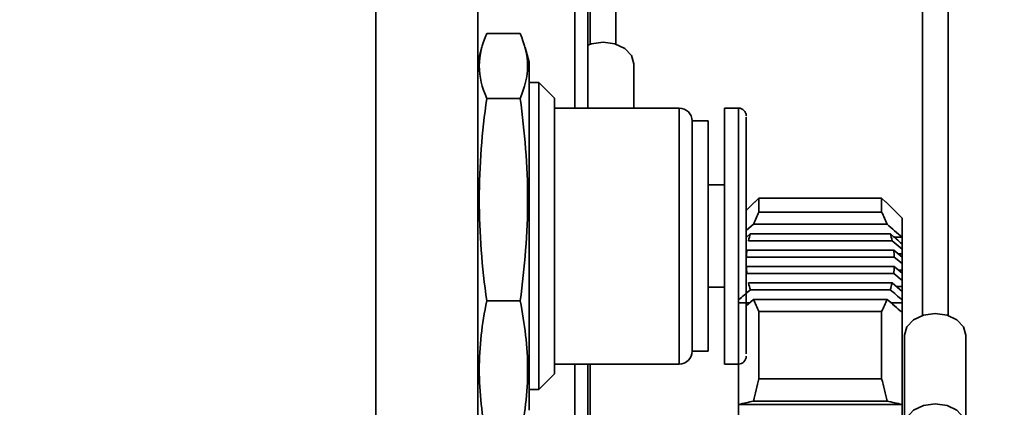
# Model space of a CAD drawing. Header units: millimetres. Extents: x 5 to 298, y 5 to 205.
# Tile 77 of 83: x 241.12 to 243.69, y 94.19 to 95.2. Entities that reach past the tile are written whole.
import ezdxf

# ---------------------------------------------------------------- set-up
doc = ezdxf.new("R2010")
doc.units = ezdxf.units.MM
doc.linetypes.add('CENTERX2', pattern=[20.32, 12.7, -2.54, 2.54, -2.54])
doc.layers.add('图框', color=7, linetype='Continuous')
doc.layers.add('细实线层', color=7, linetype='Continuous')
doc.styles.add('SLDTEXTSTYLE1', font='TXT', dxfattribs={"width": 0.7})
doc.dimstyles.new('SLDDIMSTYLE1', dxfattribs={"dimtxt": 3.5, "dimasz": 3.5, "dimexe": 0, "dimexo": 0.0625, "dimgap": 0.875, "dimtad": 2, "dimdec": 4, "dimlfac": 15, "dimzin": 12, "dimdsep": 46, "dimtxsty": 'SLDTEXTSTYLE1', "dimsah": 1, "dimcen": 0.09, "dimazin": 3, "dimtfac": 1, "dimtofl": 0, "dimtmove": 0, "dimatfit": 3, "dimfxl": 0, "dimfrac": 2, "dimtolj": 1, "dimtzin": 12, "dimarcsym": 0})
doc.dimstyles.new('SLDDIMSTYLE3', dxfattribs={"dimtxt": 3.5, "dimasz": 3.5, "dimexe": 0, "dimexo": 0.0625, "dimgap": 0.875, "dimtad": 2, "dimlfac": 15, "dimrnd": 1e-09, "dimzin": 12, "dimdsep": 46, "dimtxsty": 'SLDTEXTSTYLE1', "dimsah": 1, "dimcen": 0.09, "dimadec": 0, "dimazin": 3, "dimtfac": 1, "dimtmove": 0, "dimatfit": 0, "dimfxl": 0, "dimfrac": 2, "dimtolj": 1, "dimtzin": 12, "dimarcsym": 0})

# ---------------------------------------------------------------- blocks, each defined once
blk = doc.blocks.new('_D_2')
at = {"layer": '图框'}
blk.add_arc((226.9804, 97.965), 15.1471, 180, 312, dxfattribs=at)
for points in [[(211.8333, 97.965), (211.6949, 94.4265), (212.7649, 94.5485)], [(237.1158, 86.7085), (233.9535, 85.1147), (234.5788, 84.2379)]]:
    blk.add_solid(points, dxfattribs=at)
at = {"layer": '图框', "insert": (224.0515, 87.046), "char_height": 3.5, "attachment_point": 1, "rotation": 4.8035, "style": 'SLDTEXTSTYLE1'}
blk.add_mtext('132°', dxfattribs=at)
blk = doc.blocks.new('_D_6')
at = {"layer": '图框'}
for p, q in [((279.6855, 104.6316), (279.6855, 111.3624)), ((243.0471, 104.6316), (280.6855, 104.6316)), ((279.6855, 104.6316), (279.6855, 91.2983)), ((243.0471, 91.2983), (280.6855, 91.2983)), ((279.6855, 91.2983), (279.6855, 84.5675))]:
    blk.add_line(p, q, dxfattribs=at)
for points in [[(279.6855, 104.6316), (280.2239, 108.1316), (279.147, 108.1316)], [(279.6855, 91.2983), (279.147, 87.7983), (280.2239, 87.7983)]]:
    blk.add_solid(points, dxfattribs=at)
at = {"layer": '图框', "insert": (275.1737, 95.7418), "char_height": 3.5, "attachment_point": 1, "rotation": 90, "style": 'SLDTEXTSTYLE1'}
blk.add_mtext('200', dxfattribs=at)

msp = doc.modelspace()

# ---------------------------------------------------------------- linework, layer by layer
at = {"color": 7, "linetype": 'Continuous', "lineweight": 35}
for p, q in [((242.0470727, 91.8316494), (242.0470727, 104.0983161)), ((242.3137393, 103.9878591), (242.3137393, 91.9421064)), ((242.600406, 94.9649828), (242.600406, 95.6483161)), ((242.6070727, 95.457995), (242.6070727, 95.1318849)), ((242.6737393, 95.1318849), (242.6737393, 95.457995)), ((243.4737393, 95.457995), (243.4737393, 94.4247781)), ((243.540406, 94.4247781), (243.540406, 95.457995)), ((242.3366562, 95.1592114), (242.4241558, 95.1592114)), ((242.324239, 95.124168), (242.3137393, 95.0849828)), ((242.4470727, 95.0849828), (242.43685, 95.1231342)), ((242.4470727, 95.0849828), (242.4470727, 94.1783161)), ((242.720406, 95.0804607), (242.720406, 94.9649828)), ((242.4728393, 95.0316494), (242.4470727, 95.0316494)), ((242.5137393, 94.9907494), (242.4728393, 95.0316494)), ((242.4728393, 94.2316494), (242.4728393, 95.0316494)), ((242.3366562, 94.9904913), (242.4241558, 94.9904913)), ((242.5137393, 94.2725494), (242.5137393, 94.9907494)), ((242.8392023, 94.9649828), (242.5137393, 94.9649828)), ((242.9937393, 94.9649828), (242.9572578, 94.9649828)), ((242.9572578, 94.2983161), (242.9572578, 94.9649828)), ((242.9148967, 94.9316494), (242.8725356, 94.9316494)), ((242.8725356, 94.69276), (242.8725356, 94.9316494)), ((242.9148967, 94.3316494), (242.9148967, 94.9316494)), ((242.9572578, 94.7649828), (242.9148967, 94.7649828)), ((243.0358995, 94.7204762), (243.0137393, 94.6983161)), ((243.0470727, 94.7305242), (243.036055, 94.7203207)), ((243.0470727, 94.7305242), (243.0470727, 94.6942273)), ((243.0470727, 94.7305242), (243.3670727, 94.7305242)), ((243.3670727, 94.6942273), (243.3670727, 94.7305242)), ((243.3780903, 94.7203207), (243.3670727, 94.7305242)), ((243.420406, 94.6783161), (243.3782458, 94.7204762)), ((242.8725356, 94.3316494), (242.8725356, 94.69276)), ((243.3670727, 94.6942273), (243.0470727, 94.6942273)), ((243.0328163, 94.6623251), (243.0137393, 94.6458142)), ((243.3813291, 94.6623251), (243.0328163, 94.6623251)), ((243.420406, 94.6783046), (243.420406, 94.6285043)), ((243.0137393, 94.6283321), (243.0243721, 94.6374417)), ((243.0243721, 94.6374417), (243.3897732, 94.6374417)), ((243.0139188, 94.6284859), (243.0137393, 94.6284859)), ((243.3943257, 94.6196679), (243.0198196, 94.6196679)), ((243.420406, 94.5974449), (243.3943257, 94.6196679)), ((243.420406, 94.6284859), (243.4002265, 94.6284859)), ((243.420406, 94.6285043), (243.420406, 94.6284859)), ((243.420406, 94.6111973), (243.420406, 94.6284859)), ((243.420406, 94.6111973), (243.420406, 94.5974449)), ((243.0155579, 94.5947845), (243.3985874, 94.5947845)), ((243.3985874, 94.5947845), (243.420406, 94.5762867)), ((243.420406, 94.5858287), (243.409151, 94.5858287)), ((243.420406, 94.5974449), (243.420406, 94.5858287)), ((243.420406, 94.5762867), (243.420406, 94.5858287)), ((243.4001051, 94.5770107), (243.0140402, 94.5770107)), ((243.420406, 94.5598304), (243.4001051, 94.5770107)), ((243.420406, 94.5762867), (243.420406, 94.5598304)), ((243.420406, 94.5598304), (243.420406, 94.5431715)), ((243.0140668, 94.5521273), (243.4000785, 94.5521273)), ((243.3985231, 94.5343534), (243.0156222, 94.5343534)), ((243.420406, 94.5157997), (243.3985231, 94.5343534)), ((243.4000785, 94.5521273), (243.420406, 94.534924)), ((243.420406, 94.5431715), (243.4106608, 94.5431715)), ((243.420406, 94.534924), (243.420406, 94.5431715)), ((243.420406, 94.534924), (243.420406, 94.5157997)), ((243.0199363, 94.5094701), (243.394209, 94.5094701)), ((243.394209, 94.5094701), (243.420406, 94.4871445)), ((243.420406, 94.5157997), (243.420406, 94.5005143)), ((242.9148967, 94.4983161), (242.9572578, 94.4983161)), ((242.9937393, 94.4653154), (242.9937393, 94.4871445)), ((243.3896196, 94.4916962), (243.0245257, 94.4916962)), ((243.420406, 94.5005143), (243.4047178, 94.5005143)), ((243.420406, 94.4871445), (243.420406, 94.5005143)), ((243.420406, 94.4871445), (243.420406, 94.4653154)), ((242.3366562, 94.4629294), (242.4241558, 94.4629294)), ((242.9937393, 94.4653154), (242.9937393, 94.4578571)), ((243.0226751, 94.4578571), (242.9937393, 94.4578571)), ((243.0137393, 94.4501213), (243.0330203, 94.4668129)), ((243.0330203, 94.4668129), (243.381125, 94.4668129)), ((243.420406, 94.4578571), (243.3914702, 94.4578571)), ((243.420406, 94.4653154), (243.420406, 94.4578571)), ((243.420406, 94.4334468), (243.420406, 94.4578571)), ((243.0470727, 94.4354363), (243.0470727, 94.259981)), ((243.0470727, 94.4354363), (243.3670727, 94.4354363)), ((243.3670727, 94.259981), (243.3670727, 94.4354363)), ((243.420406, 94.4334468), (243.420406, 94.192791)), ((243.4270727, 94.3733539), (243.4270727, 94.1376517)), ((243.5870727, 94.3733539), (243.5870727, 94.1376517)), ((242.8725356, 94.3316494), (242.9148967, 94.3316494)), ((242.5137393, 94.2983161), (242.8392023, 94.2983161)), ((242.600406, 94.1449828), (242.600406, 94.2983161)), ((242.6070727, 94.2983161), (242.6070727, 94.1449828)), ((242.9572578, 94.2983161), (242.9937393, 94.2983161)), ((242.9937393, 94.192791), (242.9937393, 94.2983161)), ((242.4728393, 94.2316494), (242.5137393, 94.2725494)), ((243.3670727, 94.259981), (243.0470727, 94.259981)), ((242.4470727, 94.2316494), (242.4728393, 94.2316494)), ((243.3813291, 94.2016325), (243.0328163, 94.2016325)), ((242.9937393, 94.192791), (242.9937393, 94.1927862)), ((243.420406, 94.1927862), (242.9937393, 94.1927862)), ((242.9937393, 94.1492606), (242.9937393, 94.1927862)), ((243.420406, 94.192791), (243.420406, 94.1927862)), ((243.420406, 94.1492606), (243.420406, 94.1927862))]:
    msp.add_line(p, q, dxfattribs=at)
at = {"color": 8, "linetype": 'Continuous', "lineweight": 35}
for p, q in [((242.5670727, 94.9649828), (242.5670727, 95.6256226)), ((242.8392023, 94.2983161), (242.8392023, 94.9649828)), ((242.9937393, 94.2983161), (242.9937393, 94.9649828)), ((242.5670727, 94.1449828), (242.5670727, 94.2983161))]:
    msp.add_line(p, q, dxfattribs=at)
at = {"color": 7, "linetype": 'Continuous', "lineweight": 35, "flags": 128}
for points in [[(242.600406, 95.1294505), (242.6097913, 95.1327232), (242.640406, 95.1370293), (242.6710207, 95.1327232), (242.6969745, 95.1204607), (242.7143164, 95.1021086), (242.720406, 95.0804607)], [(243.4270727, 94.3733539), (243.4331623, 94.3950018), (243.4505041, 94.4133539), (243.476458, 94.4256164), (243.5070727, 94.4299225), (243.5376873, 94.4256164), (243.5636412, 94.4133539), (243.580983, 94.3950018), (243.5870727, 94.3733539)], [(243.4270727, 94.1376517), (243.4331623, 94.1592995), (243.4505041, 94.1776517), (243.476458, 94.1899142), (243.5070727, 94.1942202), (243.5376873, 94.1899142), (243.5636412, 94.1776517), (243.580983, 94.1592995), (243.5870727, 94.1376517)]]:
    msp.add_lwpolyline(points, dxfattribs=at)
at = {"color": 7, "linetype": 'Continuous', "lineweight": 35}
for centre, radius, start, end in [((242.8392023, 94.9316494), 0.0333333, 0, 90), ((242.9937393, 94.9449828), 0.02, 0, 90), ((242.8392023, 94.3316494), 0.0333333, 270, 0), ((242.9937393, 94.3183161), 0.02, 270, 0)]:
    msp.add_arc(centre, radius, start, end, dxfattribs=at)
for points in [[(242.3366562, 94.9904913), (242.3246239, 95.0186113), (242.31, 95.0748513), (242.3246239, 95.1310914), (242.3366562, 95.1592114)], [(242.4241558, 95.1592114), (242.4361881, 95.1310914), (242.4508119, 95.0748513), (242.4361881, 95.0186113), (242.4241558, 94.9904913)], [(242.3366562, 94.4629294), (242.3246239, 94.5508564), (242.31, 94.7267104), (242.3246239, 94.9025644), (242.3366562, 94.9904913)], [(242.4241558, 94.9904913), (242.4361881, 94.9025644), (242.4508119, 94.7267104), (242.4361881, 94.5508564), (242.4241558, 94.4629294)], [(243.0137393, 94.3248858), (243.0137393, 94.3601127), (243.0137393, 94.5261686), (243.0137393, 94.6954761)], [(243.0328163, 94.6623251), (243.0369521, 94.6730083), (243.0417195, 94.6836411), (243.0470727, 94.6942273)], [(243.3670727, 94.6942273), (243.3724296, 94.6836336), (243.3771962, 94.6730005), (243.3813291, 94.6623251)], [(243.420406, 94.6285043), (243.4073875, 94.6397839), (243.3943616, 94.6510572), (243.3813291, 94.6623251)], [(243.0198196, 94.6196679), (243.0211325, 94.6256088), (243.0226522, 94.6315332), (243.0243721, 94.6374417)], [(243.3897732, 94.6374417), (243.3914939, 94.6315307), (243.3930134, 94.6256062), (243.3943257, 94.6196679)], [(243.3897732, 94.6374417), (243.3999864, 94.6286955), (243.4101974, 94.6199474), (243.420406, 94.6111973)], [(243.0140402, 94.5770107), (243.0143338, 94.5829522), (243.0148413, 94.5888767), (243.0155579, 94.5947845)], [(243.3985874, 94.5947845), (243.3993044, 94.588874), (243.3998116, 94.5829495), (243.4001051, 94.5770107)], [(243.0156222, 94.5343534), (243.0148927, 94.540264), (243.0143729, 94.5461885), (243.0140668, 94.5521273)], [(243.4000785, 94.5521273), (243.3997723, 94.5461858), (243.3992523, 94.5402613), (243.3985231, 94.5343534)], [(243.0245257, 94.4916962), (243.0227929, 94.4976073), (243.0212611, 94.5035318), (243.0199363, 94.5094701)], [(243.394209, 94.5094701), (243.3928837, 94.5035292), (243.3913517, 94.4976047), (243.3896196, 94.4916962)], [(243.0245257, 94.4916962), (243.0142612, 94.4829046), (243.003999, 94.4741111), (242.9937393, 94.4653154)], [(243.420406, 94.4653154), (243.4101463, 94.4741111), (243.3998841, 94.4829046), (243.3896196, 94.4916962)], [(242.3366562, 94.1040875), (242.3246239, 94.1638945), (242.31, 94.2835085), (242.3246239, 94.4031224), (242.3366562, 94.4629294)], [(242.4241558, 94.4629294), (242.4361881, 94.4031224), (242.4508119, 94.2835085), (242.4361881, 94.1638945), (242.4241558, 94.1040875)], [(243.0470727, 94.4354363), (243.0418036, 94.4458561), (243.0371057, 94.456314), (243.0330203, 94.4668129)], [(243.381125, 94.4668129), (243.3770367, 94.4563065), (243.372338, 94.4458489), (243.3670727, 94.4354363)], [(243.381125, 94.4668129), (243.3941616, 94.4555389), (243.4071915, 94.4442594), (243.4202138, 94.4329737)], [(243.420406, 94.4334468), (243.4203421, 94.4332891), (243.420278, 94.4331314), (243.4202138, 94.4329737)], [(243.0328163, 94.2016325), (243.0369521, 94.2211719), (243.0417195, 94.2406191), (243.0470727, 94.259981)], [(243.3670727, 94.259981), (243.3724296, 94.2406054), (243.3771962, 94.2211577), (243.3813291, 94.2016325)], [(243.0328163, 94.2016325), (243.0197838, 94.1986869), (243.0067578, 94.1957398), (242.9937393, 94.192791)], [(243.420406, 94.192791), (243.4073875, 94.1957398), (243.3943616, 94.1986869), (243.3813291, 94.2016325)]]:
    msp.add_open_spline(points, degree=3, dxfattribs=at)
msp.add_open_spline([(243.0137393, 94.6954761), (243.0137393, 94.7332196), (243.0137393, 94.791281), (243.0137393, 94.8546936), (243.0137393, 94.895758), (243.0137393, 94.9245379), (243.0137393, 94.9438663), (243.0137393, 94.9408572), (243.0137393, 94.9394779)], degree=3, knots=[0, 0, 0, 0, 0.275355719, 0.423584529, 0.574958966, 0.726333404, 0.874562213, 1, 1, 1, 1], dxfattribs=at)
at = {"layer": '图框'}
msp.add_arc((226.980406, 97.9649828), 53.3333333, 48, 312, dxfattribs=at)
at = {"layer": '细实线层', "linetype": 'CENTERX2'}
msp.add_circle((226.980406, 97.9649828), 30, dxfattribs=at)

# ---------------------------------------------------------------- dimensions: what is measured, and where the dimension line sits
at = {"layer": '图框'}
dim = msp.add_linear_dim(base=(279.6854812, 91.2983161), p1=(242.0470727, 104.6316494), p2=(242.0470727, 91.2983161), angle=90, dimstyle='SLDDIMSTYLE3', dxfattribs=at)
dim.commit()
dim.dimension.update_dxf_attribs({"geometry": '_D_6', "text_midpoint": (279.6854812, 98.0459948), "dimtype": 160})
dim = msp.add_angular_dim_2l(base=(220.8195349, 84.1274397), line1=((232.3480177, 97.9649828), (173.6470727, 97.9649828)), line2=((277.9161018, 41.3951615), (226.980406, 97.9649828)), dimstyle='SLDDIMSTYLE1', dxfattribs=at)
dim.commit()
dim.dimension.update_dxf_attribs({"geometry": '_D_2', "text_midpoint": (228.2487943, 82.8711059), "dimtype": 162})

doc.saveas('drawing.dxf')
